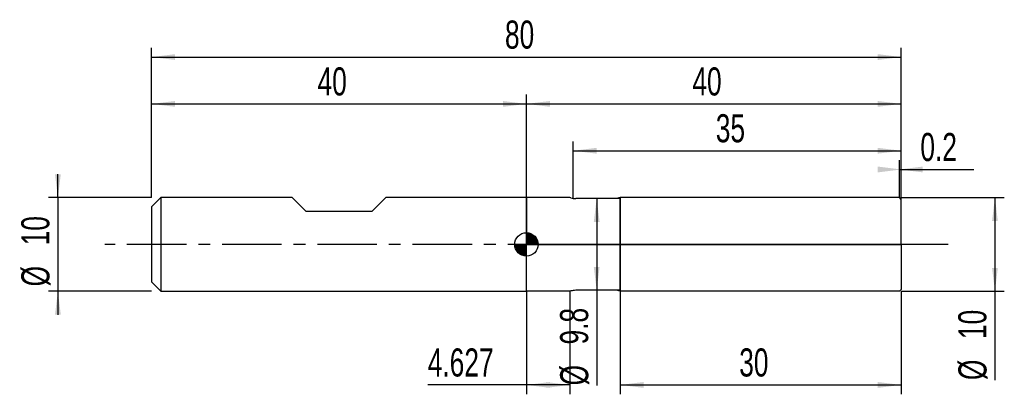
# Model space of a CAD drawing. Extents: x -14 to 91, y -16 to 24.
import ezdxf
from ezdxf.enums import TextEntityAlignment as Align

# ---------------------------------------------------------------- set-up
doc = ezdxf.new("R2010")
doc.units = 0
doc.linetypes.add('CENTER', pattern=[10.16, 6.35, -1.27, 1.27, -1.27])
doc.layers.get('0').update_dxf_attribs({"linetype": 'CONTINUOUS'})
for name, color, linetype in [('1', 4, 'CONTINUOUS'), ('2', 7, 'CONTINUOUS'), ('4', 2, 'CENTER'), ('CUT', 1, 'CONTINUOUS'), ('NOCUT', 7, 'CONTINUOUS'), ('SK1', 4, 'CONTINUOUS'), ('SK2', 7, 'CONTINUOUS'), ('SK4', 2, 'CENTER')]:
    doc.layers.add(name, color=color, linetype=linetype)
doc.dimstyles.new('SLDDIMSTYLE0', dxfattribs={"dimtxt": 3, "dimasz": 2.5, "dimexe": 0, "dimexo": 0.0625, "dimgap": 0.75, "dimtad": 1, "dimrnd": 1e-09, "dimzin": 12, "dimsah": 1, "dimcen": 0.09, "dimazin": 3, "dimtfac": 1, "dimtofl": 0, "dimtmove": 0, "dimatfit": 3})
doc.dimstyles.new('SLDDIMSTYLE1', dxfattribs={"dimtxt": 3, "dimasz": 2.5, "dimexe": 0, "dimexo": 0.0625, "dimgap": 0.75, "dimtad": 1, "dimrnd": 1e-09, "dimsah": 1, "dimcen": 0.09, "dimazin": 3, "dimtfac": 1, "dimtofl": 0, "dimtmove": 0, "dimatfit": 3})
doc.dimstyles.new('SLDDIMSTYLE2', dxfattribs={"dimtxt": 3, "dimasz": 2.5, "dimexe": 0, "dimexo": 0.0625, "dimgap": 0.75, "dimtad": 1, "dimrnd": 1e-09, "dimzin": 12, "dimsah": 1, "dimcen": 0.09, "dimazin": 3, "dimtfac": 1, "dimtmove": 0, "dimatfit": 3})

# ---------------------------------------------------------------- blocks, each defined once
blk = doc.blocks.new('_D')
at = {"layer": '2'}
for p, q in [((50, -5), (50, -16)), ((80, -5), (80, -16)), ((50, -15), (80, -15))]:
    blk.add_line(p, q, dxfattribs=at)
for points in [[(50, -15), (52.5, -15.31), (52.5, -14.69)], [(80, -15), (77.5, -14.69), (77.5, -15.31)]]:
    blk.add_solid(points, dxfattribs=at)
at = {"layer": '2', "width": 0.7}
blk.add_text('30', height=3, dxfattribs=at).set_placement((62.71, -15), align=Align.BOTTOM_LEFT)
blk = doc.blocks.new('_D_1')
at = {"layer": '2'}
for p, q in [((80, 5), (91, 5)), ((90, 5), (90, -5)), ((80, -5), (91, -5)), ((90, -5), (90, -14.48))]:
    blk.add_line(p, q, dxfattribs=at)
for points in [[(90, 5), (89.69, 2.5), (90.31, 2.5)], [(90, -5), (90.31, -2.5), (89.69, -2.5)]]:
    blk.add_solid(points, dxfattribs=at)
at = {"layer": '2', "width": 0.7}
for s, p in [('10', (89.99, -10.1)), ('%%c', (90, -14.48))]:
    blk.add_text(s, height=3, rotation=90, dxfattribs=at).set_placement(p, align=Align.BOTTOM_LEFT)
blk = doc.blocks.new('_D_2')
at = {"layer": '2'}
for p, q in [((40, -5), (40, -16)), ((44.63, -5), (44.63, -16)), ((40, -15), (29.47, -15)), ((44.63, -15), (40, -15))]:
    blk.add_line(p, q, dxfattribs=at)
for points in [[(40, -15), (42.5, -15.31), (42.5, -14.69)], [(44.63, -15), (42.13, -14.69), (42.13, -15.31)]]:
    blk.add_solid(points, dxfattribs=at)
at = {"layer": '2', "width": 0.7}
blk.add_text('4.627', height=3, dxfattribs=at).set_placement((29.47, -15), align=Align.BOTTOM_LEFT)
blk = doc.blocks.new('_D_3')
at = {"layer": '2'}
for p, q in [((45, 4.9), (45, 11)), ((80, 4.9), (80, 11)), ((45, 10), (80, 10))]:
    blk.add_line(p, q, dxfattribs=at)
for points in [[(45, 10), (47.5, 9.69), (47.5, 10.31)], [(80, 10), (77.5, 10.31), (77.5, 9.69)]]:
    blk.add_solid(points, dxfattribs=at)
at = {"layer": '2', "width": 0.7}
blk.add_text('35', height=3, dxfattribs=at).set_placement((60.21, 10), align=Align.BOTTOM_LEFT)
blk = doc.blocks.new('_D_4')
at = {"layer": '2'}
for p, q in [((50, 4.9), (46.5, 4.9)), ((47.5, 4.9), (47.5, -4.9)), ((50, -4.9), (46.5, -4.9)), ((47.5, -4.9), (47.5, -15.05))]:
    blk.add_line(p, q, dxfattribs=at)
for points in [[(47.5, 4.9), (47.19, 2.4), (47.81, 2.4)], [(47.5, -4.9), (47.81, -2.4), (47.19, -2.4)]]:
    blk.add_solid(points, dxfattribs=at)
at = {"layer": '2', "width": 0.7}
for s, p in [('9.8', (47.49, -10.68)), ('%%c', (47.5, -15.05))]:
    blk.add_text(s, height=3, rotation=90, dxfattribs=at).set_placement(p, align=Align.BOTTOM_LEFT)
blk = doc.blocks.new('_D_5')
at = {"layer": '2'}
for p, q in [((79.8, 5), (79.8, 9)), ((80, 5), (80, 9)), ((79.8, 8), (80, 8)), ((80, 8), (87.76, 8))]:
    blk.add_line(p, q, dxfattribs=at)
for points in [[(80, 8), (77.5, 8.31), (77.5, 7.69)], [(79.8, 8), (82.3, 7.69), (82.3, 8.31)]]:
    blk.add_solid(points, dxfattribs=at)
at = {"layer": '2', "width": 0.7}
blk.add_text('0.2', height=3, dxfattribs=at).set_placement((82.04, 8), align=Align.BOTTOM_LEFT)
blk = doc.blocks.new('_D_6')
at = {"layer": 'SK2'}
for p, q in [((0, 5), (0, 21)), ((0, 20), (80, 20)), ((80, 5), (80, 21))]:
    blk.add_line(p, q, dxfattribs=at)
for points in [[(0, 20), (2.5, 19.69), (2.5, 20.31)], [(80, 20), (77.5, 20.31), (77.5, 19.69)]]:
    blk.add_solid(points, dxfattribs=at)
at = {"layer": 'SK2', "width": 0.7}
blk.add_text('80', height=3, dxfattribs=at).set_placement((37.71, 20), align=Align.BOTTOM_LEFT)
blk = doc.blocks.new('_D_7')
at = {"layer": 'SK2'}
for p, q in [((0, 5), (0, 16)), ((40, 5), (40, 16)), ((0, 15), (40, 15))]:
    blk.add_line(p, q, dxfattribs=at)
for points in [[(0, 15), (2.5, 14.69), (2.5, 15.31)], [(40, 15), (37.5, 15.31), (37.5, 14.69)]]:
    blk.add_solid(points, dxfattribs=at)
at = {"layer": 'SK2', "width": 0.7}
blk.add_text('40', height=3, dxfattribs=at).set_placement((17.71, 15), align=Align.BOTTOM_LEFT)
blk = doc.blocks.new('_D_8')
at = {"layer": 'SK2'}
for p, q in [((40, 0), (40, 16)), ((80, 0), (80, 16)), ((40, 15), (80, 15))]:
    blk.add_line(p, q, dxfattribs=at)
for points in [[(40, 15), (42.5, 14.69), (42.5, 15.31)], [(80, 15), (77.5, 15.31), (77.5, 14.69)]]:
    blk.add_solid(points, dxfattribs=at)
at = {"layer": 'SK2', "width": 0.7}
blk.add_text('40', height=3, dxfattribs=at).set_placement((57.71, 15), align=Align.BOTTOM_LEFT)
blk = doc.blocks.new('_D_9')
at = {"layer": 'SK2'}
for p, q in [((-10, 5), (-10, 7.5)), ((0, 5), (-11, 5)), ((-10, 5), (-10, -5)), ((0, -5), (-11, -5)), ((-10, -5), (-10, -7.5))]:
    blk.add_line(p, q, dxfattribs=at)
for points in [[(-10, 5), (-9.69, 7.5), (-10.31, 7.5)], [(-10, -5), (-10.31, -7.5), (-9.69, -7.5)]]:
    blk.add_solid(points, dxfattribs=at)
at = {"layer": 'SK2', "width": 0.7}
for s, p in [('10', (-10.01, -0.1)), ('%%c', (-10, -4.48))]:
    blk.add_text(s, height=3, rotation=90, dxfattribs=at).set_placement(p, align=Align.BOTTOM_LEFT)
blk = doc.blocks.new('*U12')
at = {"color": 0, "linetype": 'CONTINUOUS'}
for points in [[(0, 0), (0, 1.25), (0.24, 0)], [(0.24, 0), (0, 1.25), (0.24, 1.23)], [(0.24, 0), (0.24, 1.23), (0.48, 0)], [(0.48, 0), (0.24, 1.23), (0.48, 1.15)], [(0.48, 0), (0.48, 1.15), (0.69, 0)], [(0.69, 0), (0.48, 1.15), (0.69, 1.04)], [(0.69, 0), (0.69, 1.04), (0.88, 0)], [(0.88, 0), (0.69, 1.04), (0.88, 0.88)], [(0.88, 0), (0.88, 0.88), (1.04, 0)], [(1.04, 0), (0.88, 0.88), (1.04, 0.69)], [(1.04, 0), (1.04, 0.69), (1.15, 0)], [(1.15, 0), (1.04, 0.69), (1.15, 0.48)], [(1.15, 0), (1.15, 0.48), (1.23, 0)], [(1.23, 0), (1.15, 0.48), (1.23, 0.24)], [(1.23, 0), (1.23, 0.24), (1.25, 0)]]:
    blk.add_solid(points, dxfattribs=at)
blk = doc.blocks.new('*U13')
at = {"color": 0, "linetype": 'CONTINUOUS'}
for points in [[(-1.23, -0.22), (-1.25, 0), (-1.23, 0)], [(-1.23, -0.22), (-1.23, 0), (-1.17, -0.43)], [(-1.17, -0.43), (-1.23, 0), (-1.17, 0)], [(-1.17, -0.43), (-1.17, 0), (-1.08, -0.62)], [(-1.08, -0.62), (-1.17, 0), (-1.08, 0)], [(-1.08, -0.62), (-1.08, 0), (-0.96, -0.8)], [(-0.96, -0.8), (-1.08, 0), (-0.96, 0)], [(-0.96, -0.8), (-0.96, 0), (-0.8, -0.96)], [(-0.8, -0.96), (-0.96, 0), (-0.8, 0)], [(-0.8, -0.96), (-0.8, 0), (-0.62, -1.08)], [(-0.62, -1.08), (-0.8, 0), (-0.62, 0)], [(-0.62, -1.08), (-0.62, 0), (-0.43, -1.17)], [(-0.43, -1.17), (-0.62, 0), (-0.43, 0)], [(-0.43, -1.17), (-0.43, 0), (-0.22, -1.23)], [(-0.22, -1.23), (-0.43, 0), (-0.22, 0)], [(-0.22, -1.23), (-0.22, 0), (0, -1.25)], [(0, -1.25), (-0.22, 0), (0, 0)]]:
    blk.add_solid(points, dxfattribs=at)
blk = doc.blocks.new('SW_DOWELSYMBOL_0')
at = {"layer": 'SK1', "color": 0}
blk.add_circle((0, 0), 1.25, dxfattribs=at)
at = {"color": 0, "linetype": 'CONTINUOUS'}
for name in ['*U12', '*U13']:
    blk.add_blockref(name, (0, 0), dxfattribs=at)

msp = doc.modelspace()

# ---------------------------------------------------------------- linework, layer by layer
at = {"layer": '1'}
for p, q in [((44.627, 5), (40, 5)), ((40, 5), (40, 0)), ((44.746, 4.968), (44.627, 5)), ((49.627, 4.9), (45.263, 4.9)), ((50, 5), (49.627, 4.9)), ((79.8, 5), (50, 5)), ((50, 5), (50, 0)), ((50, 0), (50, 5)), ((80, 4.8), (79.8, 5)), ((80, 0), (80, 4.8)), ((40, -5), (40, 0)), ((50, -5), (50, 0)), ((50, 0), (50, -5)), ((80, 0), (80, -4.8)), ((44.627, -5), (40, -5)), ((44.746, -4.968), (44.627, -5)), ((49.627, -4.9), (45.263, -4.9)), ((50, -5), (49.627, -4.9)), ((79.8, -5), (50, -5)), ((80, -4.8), (79.8, -5))]:
    msp.add_line(p, q, dxfattribs=at)
for centre, start, end in [((45.263, 6.9), 255, 270), ((45.263, -6.9), 90, 105)]:
    msp.add_arc(centre, 2, start, end, dxfattribs=at)
at = {"layer": '4'}
msp.add_line((80, 0), (40, 0), dxfattribs=at)
at = {"layer": 'CUT'}
for p, q in [((79.8, 5), (50, 5)), ((50, 5), (50, 0)), ((80, 4.8), (79.8, 5)), ((80, 0), (80, 4.8)), ((50, 0), (80, 0))]:
    msp.add_line(p, q, dxfattribs=at)
at = {"layer": 'NOCUT'}
for p, q in [((44.627, 5), (40, 5)), ((40, 5), (40, 0)), ((44.746, 4.968), (44.627, 5)), ((49.627, 4.9), (45.263, 4.9)), ((50, 5), (49.627, 4.9)), ((50, 0), (50, 5)), ((40, 0), (50, 0))]:
    msp.add_line(p, q, dxfattribs=at)
msp.add_arc((45.263, 6.9), 2, 255, 270, dxfattribs=at)
at = {"layer": 'SK1'}
for p, q in [((1, 5), (0, 4)), ((15, 5), (1, 5)), ((1, 5), (1, -5)), ((16.5, 3.5), (15, 5)), ((25, 5), (23.5, 3.5)), ((40, 5), (25, 5)), ((0, 4), (0, 0)), ((23.5, 3.5), (16.5, 3.5)), ((0, 0), (0, -4)), ((0, -4), (1, -5)), ((1, -5), (40, -5))]:
    msp.add_line(p, q, dxfattribs=at)
msp.add_circle((40, 0), 1.25, dxfattribs=at)
at = {"layer": 'SK4'}
msp.add_line((85, 0), (-5, 0), dxfattribs=at)

# ---------------------------------------------------------------- block references
at = {"layer": 'SK1'}
msp.add_blockref('SW_DOWELSYMBOL_0', (40, 0), dxfattribs=at)

# ---------------------------------------------------------------- texts
at = {"layer": 'SK2', "width": 0.7}
msp.add_text('AP1', height=0.05, dxfattribs=at).set_placement((40, -0.018), align=Align.BOTTOM_LEFT)

# ---------------------------------------------------------------- dimensions: what is measured, and where the dimension line sits
at = {"layer": '2'}
for base, p1, p2, dimstyle, picture, middle in [((80, 10), (45, 4.9), (80, 4.9), 'SLDDIMSTYLE0', '_D_3', (62.5, 10)), ((80, 8), (79.8, 5), (80, 5), 'SLDDIMSTYLE1', '_D_5', (84.9, 8)), ((40, -15), (44.627, -5), (40, -5), 'SLDDIMSTYLE0', '_D_2', (34.627, -15)), ((80, -15), (50, -5), (80, -5), 'SLDDIMSTYLE0', '_D', (65, -15))]:
    dim = msp.add_linear_dim(base=base, p1=p1, p2=p2, dimstyle=dimstyle, dxfattribs=at)
    dim.commit()
    dim.dimension.update_dxf_attribs({"geometry": picture, "text_midpoint": middle, "dimtype": 160})
for base, p1, p2, picture, middle in [((47.5, -4.9), (50, 4.9), (50, -4.9), '_D_4', (47.5, -10)), ((90, -5), (80, 5), (80, -5), '_D_1', (90, -10))]:
    dim = msp.add_linear_dim(base=base, p1=p1, p2=p2, angle=90, text='%%c<>', dimstyle='SLDDIMSTYLE0', dxfattribs=at)
    dim.commit()
    dim.dimension.update_dxf_attribs({"geometry": picture, "text_midpoint": middle, "dimtype": 160})
at = {"layer": 'SK2'}
for base, p1, p2, picture, middle in [((80, 20), (0, 5), (80, 5), '_D_6', (40, 20)), ((40, 15), (0, 5), (40, 5), '_D_7', (20, 15)), ((80, 15), (40, 0), (80, 0), '_D_8', (60, 15))]:
    dim = msp.add_linear_dim(base=base, p1=p1, p2=p2, dimstyle='SLDDIMSTYLE0', dxfattribs=at)
    dim.commit()
    dim.dimension.update_dxf_attribs({"geometry": picture, "text_midpoint": middle, "dimtype": 160})
dim = msp.add_linear_dim(base=(-10, -5), p1=(0, 5), p2=(0, -5), angle=90, text='%%c<>', dimstyle='SLDDIMSTYLE2', dxfattribs=at)
dim.commit()
dim.dimension.update_dxf_attribs({"geometry": '_D_9', "text_midpoint": (-10, 0), "dimtype": 160})

doc.saveas('drawing.dxf')
